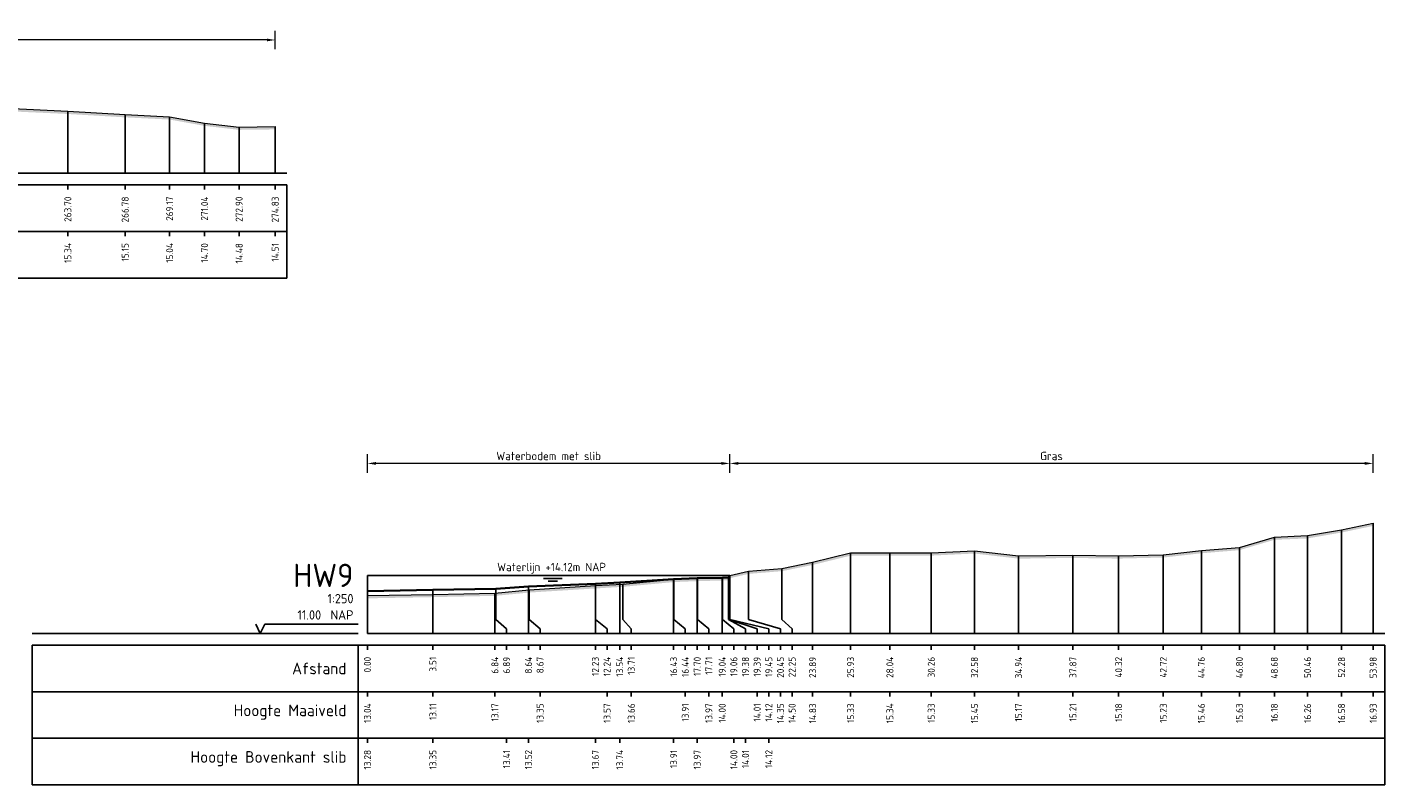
# Model space of a CAD drawing. Header units: metres. Extents: x 197882 to 206172, y 361908 to 364395.
# Tile 46 of 50: x 205914 to 205986, y 364210 to 364251. Entities that reach past the tile are written whole.
import ezdxf
from ezdxf.enums import TextEntityAlignment as Align

# ---------------------------------------------------------------- set-up
doc = ezdxf.new("R2010")
doc.units = ezdxf.units.M
doc.header["$PDMODE"] = 35
doc.header["$PDSIZE"] = 0.075
for name, color, linetype, lineweight in [('X-ME-AL-PROFIEL_BOVENKANT SLIB-GD', 42, 'Continuous', 35), ('X-ME-AL-PROFIEL_HUIDIG MAAIVELD-GD', 252, 'Continuous', 0), ('X-XX-AL-DETAIL1-M', 7, 'Continuous', 18), ('X-XX-AL-NAP-T18', 7, 'Continuous', 18)]:
    doc.layers.add(name, color=color, linetype=linetype, lineweight=lineweight)
doc.layers.add('X-ME-AL-PROFIEL_WATERLIJN-GD', color=150, linetype='Continuous')
doc.layers.add('X-ME-AL-PROFIELRASTER-S', color=7, linetype='Continuous')
doc.styles.add('NLCS-ISO', font='NLCS-ISO.ttf', dxfattribs={"height": 1.8})
doc.styles.add('NLCS-ISO-ANNOTATIEF-T18', font='NLCS-ISO.ttf', dxfattribs={"height": 1.8})
doc.styles.add('NLCS-ISO-ANNOTATIVE-T18', font='NLCS-ISO.ttf', dxfattribs={"height": 1.8})
doc.dimstyles.new('NLCS-ANNOTATIEF-T18-PIJL_L2_H0', dxfattribs={"dimtxt": 2.5, "dimasz": 1.8, "dimexe": 2, "dimexo": 2, "dimgap": 0.7, "dimtad": 1, "dimzin": 0, "dimdsep": 46, "dimtxsty": 'NLCS-ISO-ANNOTATIEF-T18', "dimcen": 0, "dimdle": 2, "dimclrd": 256, "dimclre": 256, "dimclrt": 10, "dimaunit": 2, "dimadec": 0, "dimazin": 0, "dimtfac": 1, "dimtdec": 3, "dimtofl": 0, "dimtmove": 0, "dimatfit": 3, "dimfxl": 2, "dimfxlon": 1, "dimtfillclr": 256, "dimtolj": 1, "dimtzin": 0, "dimlwd": -1, "dimlwe": -1, "dimarcsym": 0})

# ---------------------------------------------------------------- blocks, each defined once
blk = doc.blocks.new('SAL-PROFIELRASTER-D')
at = {"color": 0, "linetype": 'ByBlock', "lineweight": -2, "flags": 128}
for points in [[(-2, 0), (-72, 0)], [(-24, 2), (-23, 0), (-22, 2), (-2, 2)], [(-72, -12.5), (-72, -2.5)], [(0, -2.5), (-72, -2.5)], [(-2, -12.5), (-2, -2.5)], [(0, -12.5), (-72, -12.5)]]:
    blk.add_lwpolyline(points, dxfattribs=at)
at = {"color": 0, "linetype": 'ByBlock', "lineweight": -2, "style": 'NLCS-ISO-ANNOTATIVE-T18'}
blk.add_text('NAP', height=2, dxfattribs=at).set_placement((-3, 3), align=Align.RIGHT)
blk.add_text('Afstand', height=2.5, dxfattribs=at).set_placement((-4.5, -7.5), align=Align.MIDDLE_RIGHT)
for tag, height, p in [('PROFIELNR', 5, (-3, 10)), ('SCHAAL', 2, (-3, 6.5)), ('NAP', 2, (-9.94, 3))]:
    blk.add_attdef(tag, text='', height=height, dxfattribs=at).set_placement(p, align=Align.RIGHT)
blk = doc.blocks.new('SAL-PROFIELRASTER_BALK_EIND1-D')
at = {"color": 0, "linetype": 'ByBlock', "lineweight": -2}
blk.add_line((1, -12.5), (1, -2.5), dxfattribs=at)
at = {"color": 0, "linetype": 'ByBlock', "lineweight": -2, "flags": 128}
for points in [[(0, 0), (1, 0)], [(0, -2.5), (1, -2.5)], [(0, -12.5), (1, -12.5)]]:
    blk.add_lwpolyline(points, dxfattribs=at)
blk = doc.blocks.new('SAL-PROFIELRASTER_BALK-D')
at = {"color": 0, "linetype": 'ByBlock', "lineweight": -2}
for p, q in [((-72, -12.5), (-72, -2.5)), ((-2, -2.5), (-2, -12.5)), ((0, -12.5), (-72, -12.5))]:
    blk.add_line(p, q, dxfattribs=at)
at = {"color": 0, "linetype": 'ByBlock', "lineweight": -2, "style": 'NLCS-ISO-ANNOTATIVE-T18'}
for tag, height, p in [('TITEL1', 2.5, (-4.5, -6.5)), ('TITEL2', 1.5, (-4.5, -9.5))]:
    blk.add_attdef(tag, text='', height=height, dxfattribs=at).set_placement(p, align=Align.MIDDLE_RIGHT)
blk = doc.blocks.new('SAL-PROFIELRASTER_BALK_EIND2-D')
at = {"color": 0, "linetype": 'ByBlock', "lineweight": -2}
for p, q in [((1, -2.5), (1, -12.5)), ((1, -12.5), (0, -12.5))]:
    blk.add_line(p, q, dxfattribs=at)
blk = doc.blocks.new('SAL-PROFIELRASTER_BALK_DATA-D')
at = {"color": 0, "linetype": 'ByBlock', "lineweight": -2}
blk.add_lwpolyline([(0, -3.5), (0, -2.5)], dxfattribs=at)
at = {"color": 0, "linetype": 'ByBlock', "lineweight": -2, "style": 'NLCS-ISO-ANNOTATIVE-T18'}
blk.add_attdef('GETAL', text='', height=1.5, rotation=90, dxfattribs=at).set_placement((0.75, -5), align=Align.RIGHT)
blk = doc.blocks.new('SAL-PROFIELRASTER_AANHAAL-D')
at = {"color": 9, "linetype": 'ByBlock', "lineweight": -2, "flags": 128}
blk.add_lwpolyline([(0, 1), (0, 0)], dxfattribs=at)
blk = doc.blocks.new('SAL-PROFIELRASTER_AANHAAL_STAGGER-D')
at = {"color": 9, "linetype": 'ByBlock', "lineweight": -2, "flags": 128}
for points in [[(0, 0), (0, -0.25)], [(0, -0.25), (1, -0.75)], [(1, -0.75), (1, -1)]]:
    blk.add_lwpolyline(points, dxfattribs=at)
blk = doc.blocks.new('*D78')
at = {"layer": 'Defpoints', "color": 0, "transparency": 16777216}
for p in [(205931.769, 364227.142), (205951.218, 364221.129), (205931.769, 364218.007)]:
    blk.add_point(p, dxfattribs=at)
at = {"layer": 'X-XX-AL-DETAIL1-M', "transparency": 16777216}
for p, q in [((205931.769, 364226.642), (205931.769, 364227.642)), ((205951.218, 364226.642), (205951.218, 364227.642)), ((205950.768, 364227.142), (205932.219, 364227.142))]:
    blk.add_line(p, q, dxfattribs=at)
for points in [[(205932.219, 364227.217), (205932.219, 364227.067), (205931.769, 364227.142)], [(205950.768, 364227.217), (205950.768, 364227.067), (205951.218, 364227.142)]]:
    blk.add_solid(points, dxfattribs=at)
at = {"layer": 'X-XX-AL-DETAIL1-M', "color": 10, "transparency": 16777216, "insert": (205941.493, 364227.542), "char_height": 0.45, "attachment_point": 5, "style": 'NLCS-ISO-ANNOTATIEF-T18'}
blk.add_mtext('\\A1;Waterbodem met slib', dxfattribs=at)
blk = doc.blocks.new('*D79')
at = {"layer": 'Defpoints', "color": 0, "transparency": 16777216}
for p in [(205951.218, 364227.142), (205951.218, 364221.129), (205985.75, 364218.007)]:
    blk.add_point(p, dxfattribs=at)
at = {"layer": 'X-XX-AL-DETAIL1-M', "transparency": 16777216}
for p, q in [((205951.218, 364226.642), (205951.218, 364227.642)), ((205985.75, 364226.642), (205985.75, 364227.642)), ((205985.3, 364227.142), (205951.668, 364227.142))]:
    blk.add_line(p, q, dxfattribs=at)
for points in [[(205951.668, 364227.217), (205951.668, 364227.067), (205951.218, 364227.142)], [(205985.3, 364227.217), (205985.3, 364227.067), (205985.75, 364227.142)]]:
    blk.add_solid(points, dxfattribs=at)
at = {"layer": 'X-XX-AL-DETAIL1-M', "color": 10, "transparency": 16777216, "insert": (205968.484, 364227.542), "char_height": 0.45, "attachment_point": 5, "style": 'NLCS-ISO-ANNOTATIEF-T18'}
blk.add_mtext('\\A1;Gras', dxfattribs=at)
blk = doc.blocks.new('*D109')
at = {"layer": 'Defpoints', "color": 0, "transparency": 16777216}
for p in [(205651.984, 364249.88), (205651.984, 364242.722), (205926.819, 364242.722)]:
    blk.add_point(p, dxfattribs=at)
at = {"layer": 'X-XX-AL-DETAIL1-M', "transparency": 16777216}
for p, q in [((205651.984, 364249.38), (205651.984, 364250.38)), ((205926.819, 364249.38), (205926.819, 364250.38)), ((205926.369, 364249.88), (205652.434, 364249.88))]:
    blk.add_line(p, q, dxfattribs=at)
for points in [[(205652.434, 364249.955), (205652.434, 364249.805), (205651.984, 364249.88)], [(205926.369, 364249.955), (205926.369, 364249.805), (205926.819, 364249.88)]]:
    blk.add_solid(points, dxfattribs=at)
at = {"layer": 'X-XX-AL-DETAIL1-M', "color": 10, "transparency": 16777216, "insert": (205851.406, 364250.28), "char_height": 0.45, "attachment_point": 5, "style": 'NLCS-ISO-ANNOTATIEF-T18'}
blk.add_mtext('\\A1;Gras', dxfattribs=at)

msp = doc.modelspace()

# ---------------------------------------------------------------- hatches: boundary and pattern name
at = {"layer": 'X-ME-AL-PROFIEL_HUIDIG MAAIVELD-GD'}
h = msp.add_hatch(dxfattribs=at)
h.set_pattern_fill('AGR-MAAIVELD', color=256, scale=0.05, pattern_type=2)
h.set_pattern_definition([(45, (-135.8225, 65.68668), (-0.25000007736, 0.25000007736), []), (45, (-135.85823, 65.7224), (0, 0.50000015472), [0.3535535, -0.3535535]), (45, (-135.89394, 65.7581), (0, 0.50000015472), [0.3535535, -0.3535535]), (45, (-135.93015, 65.79432), (0, 0.50000015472), [0.3535535, -0.3535535]), (45, (-135.96537, 65.82954), (0, 0.50000015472), [0.3535535, -0.3535535]), (45, (-136.0011, 65.86525), (0, 0.50000015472), [0.3535535, -0.3535535]), (45, (-136.0368, 65.90097), (0, 0.50000015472), [0.3535535, -0.3535535]), (315, (-135.8225, 65.68668), (0.25000007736, 0.25000007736), []), (315, (-135.7868, 65.7224), (0.50000015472, -1e-16), [0.3535535, -0.3535535]), (315, (-135.7511, 65.7581), (0.50000015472, -1e-16), [0.3535535, -0.3535535]), (315, (-135.71487, 65.79432), (0.50000015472, -1e-16), [0.3535535, -0.3535535]), (315, (-135.67965, 65.82954), (0.50000015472, -1e-16), [0.3535535, -0.3535535]), (315, (-135.64394, 65.86525), (0.50000015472, -1e-16), [0.3535535, -0.3535535]), (315, (-135.60823, 65.90097), (0.50000015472, -1e-16), [0.3535535, -0.3535535])])
h.paths.add_polyline_path([(205926.819, 364245.227), (205926.819, 364245.077), (205924.88, 364245.054), (205923.025, 364245.269), (205921.151, 364245.607), (205918.763, 364245.725), (205915.689, 364245.907), (205912.356, 364246.06), (205909.274, 364246.085), (205906.091, 364246.065), (205902.908, 364246.039), (205899.805, 364246.05), (205896.329, 364246.044), (205892.571, 364246.019), (205888.985, 364246.024), (205885.49, 364245.984), (205882.279, 364245.987), (205879.025, 364245.923), (205875.899, 364245.957), (205872.179, 364245.945), (205869.08, 364245.939), (205865.659, 364245.975), (205861.943, 364245.978), (205858.616, 364245.993), (205855.433, 364245.985), (205851.864, 364246.011), (205848.236, 364246.033), (205844.289, 364246.051), (205840.398, 364246.1), (205836.754, 364246.124), (205833.023, 364246.103), (205829.45, 364246.145), (205825.525, 364246.121), (205821.573, 364246.168), (205818.132, 364246.174), (205814.977, 364246.148), (205810.984, 364246.19), (205807.023, 364246.167), (205803.266, 364246.172), (205800.151, 364246.209), (205796.617, 364246.19), (205793.326, 364246.208), (205790.078, 364246.197), (205786.343, 364246.213), (205782.108, 364246.2), (205778.924, 364246.213), (205775.252, 364246.198), (205771.59, 364246.182), (205767.685, 364246.221), (205763.798, 364246.195), (205759.865, 364246.207), (205756.151, 364246.212), (205752.316, 364246.221), (205748.801, 364246.202), (205745.261, 364246.172), (205741.509, 364246.178), (205737.554, 364246.19), (205733.504, 364246.214), (205729.63, 364246.224), (205725.85, 364246.204), (205721.769, 364246.231), (205717.738, 364246.236), (205713.808, 364246.226), (205709.899, 364246.219), (205706.413, 364246.205), (205702.769, 364246.208), (205698.948, 364246.225), (205695.021, 364246.211), (205691.197, 364246.217), (205687.127, 364246.194), (205683.413, 364246.161), (205679.599, 364246.168), (205676.288, 364246.175), (205673.155, 364246.204), (205669.215, 364246.299), (205665.896, 364246.326), (205661.909, 364246.441), (205658.305, 364246.162), (205654.534, 364245.808), (205651.984, 364245.659), (205651.984, 364245.809), (205654.534, 364245.958), (205658.305, 364246.312), (205661.909, 364246.591), (205665.896, 364246.476), (205669.215, 364246.449), (205673.155, 364246.354), (205676.288, 364246.325), (205679.599, 364246.318), (205683.413, 364246.311), (205687.127, 364246.344), (205691.197, 364246.367), (205695.021, 364246.361), (205698.948, 364246.375), (205702.769, 364246.358), (205706.413, 364246.355), (205709.899, 364246.369), (205713.808, 364246.376), (205717.738, 364246.386), (205721.769, 364246.381), (205725.85, 364246.354), (205729.63, 364246.374), (205733.504, 364246.364), (205737.554, 364246.34), (205741.509, 364246.328), (205745.261, 364246.322), (205748.801, 364246.352), (205752.316, 364246.371), (205756.151, 364246.362), (205759.865, 364246.357), (205763.798, 364246.345), (205767.685, 364246.371), (205771.59, 364246.332), (205775.252, 364246.348), (205778.924, 364246.363), (205782.108, 364246.35), (205786.343, 364246.363), (205790.078, 364246.347), (205793.326, 364246.358), (205796.617, 364246.34), (205800.151, 364246.359), (205803.266, 364246.322), (205807.023, 364246.317), (205810.984, 364246.34), (205814.977, 364246.298), (205818.132, 364246.324), (205821.573, 364246.318), (205825.525, 364246.271), (205829.45, 364246.295), (205833.023, 364246.253), (205836.754, 364246.274), (205840.398, 364246.25), (205844.289, 364246.201), (205848.236, 364246.183), (205851.864, 364246.161), (205855.433, 364246.135), (205858.616, 364246.143), (205861.943, 364246.128), (205865.659, 364246.125), (205869.08, 364246.089), (205872.179, 364246.095), (205875.899, 364246.107), (205879.025, 364246.073), (205882.279, 364246.137), (205885.49, 364246.134), (205888.985, 364246.174), (205892.571, 364246.169), (205896.329, 364246.194), (205899.805, 364246.2), (205902.908, 364246.189), (205906.091, 364246.215), (205909.274, 364246.235), (205912.356, 364246.21), (205915.689, 364246.057), (205918.763, 364245.875), (205921.151, 364245.757), (205923.025, 364245.419), (205924.88, 364245.204)])
h = msp.add_hatch(dxfattribs=at)
h.set_pattern_fill('AGR-MAAIVELD', color=256, scale=0.05, pattern_type=2)
h.set_pattern_definition([(45, (134.1676, 163.2253), (-0.25000007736, 0.25000007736), []), (45, (134.13188, 163.261), (0, 0.50000015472), [0.3535535, -0.3535535]), (45, (134.09617, 163.29673), (0, 0.50000015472), [0.3535535, -0.3535535]), (45, (134.05995, 163.33295), (0, 0.50000015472), [0.3535535, -0.3535535]), (45, (134.02474, 163.36816), (0, 0.50000015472), [0.3535535, -0.3535535]), (45, (133.98902, 163.40387), (0, 0.50000015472), [0.3535535, -0.3535535]), (45, (133.9533, 163.4396), (0, 0.50000015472), [0.3535535, -0.3535535]), (315, (134.1676, 163.2253), (0.25000007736, 0.25000007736), []), (315, (134.2033, 163.261), (0.50000015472, -1e-16), [0.3535535, -0.3535535]), (315, (134.23902, 163.29673), (0.50000015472, -1e-16), [0.3535535, -0.3535535]), (315, (134.27524, 163.33295), (0.50000015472, -1e-16), [0.3535535, -0.3535535]), (315, (134.31045, 163.36816), (0.50000015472, -1e-16), [0.3535535, -0.3535535]), (315, (134.34617, 163.40387), (0.50000015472, -1e-16), [0.3535535, -0.3535535]), (315, (134.38188, 163.4396), (0.50000015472, -1e-16), [0.3535535, -0.3535535])])
h.paths.add_polyline_path([(205985.75, 364223.937), (205984.053, 364223.583), (205982.227, 364223.264), (205980.445, 364223.191), (205978.57, 364222.635), (205976.526, 364222.467), (205974.486, 364222.239), (205972.088, 364222.182), (205969.635, 364222.217), (205966.712, 364222.179), (205964.352, 364222.454), (205962.031, 364222.341), (205959.81, 364222.346), (205957.702, 364222.34), (205955.663, 364221.841), (205954.016, 364221.507), (205952.222, 364221.361), (205951.218, 364221.129), (205951.161, 364221.014), (205950.81, 364221.004), (205949.483, 364220.972), (205948.212, 364220.921), (205945.482, 364220.667), (205944.005, 364220.579), (205940.443, 364220.357), (205938.611, 364220.181), (205935.282, 364220.113), (205931.769, 364220.047), (205931.769, 364219.897), (205935.282, 364219.963), (205938.611, 364220.031), (205940.443, 364220.207), (205944.005, 364220.429), (205945.482, 364220.517), (205948.212, 364220.771), (205949.483, 364220.822), (205950.81, 364220.854), (205951.161, 364220.864), (205951.218, 364220.979), (205952.222, 364221.211), (205954.016, 364221.357), (205955.663, 364221.691), (205957.702, 364222.19), (205959.81, 364222.196), (205962.031, 364222.191), (205964.352, 364222.304), (205966.712, 364222.029), (205969.635, 364222.067), (205972.088, 364222.032), (205974.486, 364222.089), (205976.526, 364222.317), (205978.57, 364222.485), (205980.445, 364223.041), (205982.227, 364223.114), (205984.053, 364223.433), (205985.75, 364223.787)])

# ---------------------------------------------------------------- linework, layer by layer
at = {"layer": 'X-ME-AL-PROFIEL_BOVENKANT SLIB-GD'}
msp.add_lwpolyline([(205931.769, 364220.287), (205935.282, 364220.353), (205938.657, 364220.414), (205940.409, 364220.527), (205944.002, 364220.674), (205945.306, 364220.747), (205948.204, 364220.921), (205949.469, 364220.974), (205950.826, 364221.007), (205951.149, 364221.015), (205951.218, 364221.129)], dxfattribs=at)
at = {"layer": 'X-ME-AL-PROFIEL_HUIDIG MAAIVELD-GD'}
for points in [[(205912.356, 364246.21), (205915.689, 364246.057), (205918.763, 364245.875), (205921.151, 364245.757), (205923.025, 364245.419), (205924.88, 364245.204), (205926.819, 364245.227)], [(205931.769, 364220.047), (205935.282, 364220.113), (205938.611, 364220.181), (205940.443, 364220.357), (205944.005, 364220.579), (205945.482, 364220.667), (205948.212, 364220.921), (205949.483, 364220.972), (205950.81, 364221.004), (205951.161, 364221.014), (205951.218, 364221.129), (205952.222, 364221.361), (205954.016, 364221.507), (205955.663, 364221.841), (205957.702, 364222.34), (205959.81, 364222.346), (205962.031, 364222.341), (205964.352, 364222.454), (205966.712, 364222.179), (205969.635, 364222.217), (205972.088, 364222.182), (205974.486, 364222.239), (205976.526, 364222.467), (205978.57, 364222.635), (205980.445, 364223.191), (205982.227, 364223.264), (205984.053, 364223.583), (205985.75, 364223.937)]]:
    msp.add_lwpolyline(points, dxfattribs=at)
at = {"layer": 'X-ME-AL-PROFIEL_WATERLIJN-GD'}
for points in [[(205931.769, 364221.13), (205951.218, 364221.129)], [(205941.219, 364220.967), (205942.219, 364220.967)], [(205941.461, 364220.822), (205941.961, 364220.822)]]:
    msp.add_lwpolyline(points, dxfattribs=at)

# ---------------------------------------------------------------- block references
at = {"layer": 'X-ME-AL-PROFIELRASTER-S'}
for p, yscale in [((205915.689, 364242.722), 3.335000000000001), ((205918.763, 364242.722), 3.153), ((205921.151, 364242.722), 3.035), ((205923.025, 364242.722), 2.696999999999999), ((205924.88, 364242.722), 2.481999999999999), ((205926.819, 364242.722), 2.505000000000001), ((205985.75, 364218.007), 5.93), ((205980.445, 364218.007), 5.184000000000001), ((205982.227, 364218.007), 5.257000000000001), ((205984.053, 364218.007), 5.576000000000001), ((205957.702, 364218.007), 4.333), ((205959.81, 364218.007), 4.339), ((205962.031, 364218.007), 4.334), ((205964.352, 364218.007), 4.446999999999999), ((205976.526, 364218.007), 4.460000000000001), ((205978.57, 364218.007), 4.628), ((205955.663, 364218.007), 3.834), ((205966.712, 364218.007), 4.172000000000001), ((205969.635, 364218.007), 4.210000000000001), ((205972.088, 364218.007), 4.175000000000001), ((205974.486, 364218.007), 4.231999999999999), ((205931.769, 364218.007), 3.122999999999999), ((205948.204, 364218.007), 2.914), ((205948.212, 364219.007), 1.914), ((205949.469, 364218.007), 2.967000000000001), ((205949.483, 364219.007), 1.965), ((205950.81, 364218.007), 2.997), ((205950.826, 364219.007), 2), ((205951.149, 364219.007), 2.007999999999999), ((205951.161, 364219.007), 2.007), ((205951.218, 364219.007), 2.122), ((205951.218, 364219.007), 2.122), ((205951.218, 364219.007), 2.122), ((205951.218, 364219.007), 2.122), ((205952.222, 364219.007), 2.353999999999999), ((205954.016, 364219.007), 2.5), ((205938.611, 364218.007), 2.173999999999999), ((205938.657, 364219.007), 1.407), ((205940.409, 364218.007), 2.52), ((205940.443, 364219.007), 1.35), ((205944.002, 364218.007), 2.667), ((205944.005, 364219.007), 1.571999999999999), ((205945.306, 364218.007), 2.74), ((205945.482, 364219.007), 1.66)]:
    msp.add_blockref('SAL-PROFIELRASTER_AANHAAL-D', p, dxfattribs=dict(at, yscale=yscale))
for name, p, xscale, yscale, zscale in [('SAL-PROFIELRASTER_BALK_EIND1-D', (205651.984, 364242.722), 275.4599491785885, 0.25, 275.4599491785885), ('SAL-PROFIELRASTER_BALK_EIND2-D', (205651.984, 364240.222), 275.4599491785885, 0.25, 275.4599491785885), ('SAL-PROFIELRASTER_AANHAAL-D', (205935.282, 364218.007), 1.11396011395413, 2.345999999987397, 1.11396011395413), ('SAL-PROFIELRASTER_BALK_EIND1-D', (205931.769, 364218.007), 54.60634763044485, 0.25, 54.60634763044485), ('SAL-PROFIELRASTER_BALK_EIND2-D', (205931.769, 364215.507), 54.60634763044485, 0.25, 54.60634763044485), ('SAL-PROFIELRASTER_BALK_EIND2-D', (205931.769, 364213.007), 54.60634763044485, 0.25, 54.60634763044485)]:
    msp.add_blockref(name, p, dxfattribs=dict(at, xscale=xscale, yscale=yscale, zscale=zscale))
at = {"layer": 'X-ME-AL-PROFIELRASTER-S', "xscale": 0.25, "yscale": 0.25, "zscale": 0.25}
for name, p, values in [('SAL-PROFIELRASTER_BALK_DATA-D', (205915.689, 364242.722), {'GETAL': '263.70'}), ('SAL-PROFIELRASTER_BALK_DATA-D', (205918.763, 364242.722), {'GETAL': '266.78'}), ('SAL-PROFIELRASTER_BALK_DATA-D', (205921.151, 364242.722), {'GETAL': '269.17'}), ('SAL-PROFIELRASTER_BALK_DATA-D', (205923.025, 364242.722), {'GETAL': '271.04'}), ('SAL-PROFIELRASTER_BALK_DATA-D', (205924.88, 364242.722), {'GETAL': '272.90'}), ('SAL-PROFIELRASTER_BALK_DATA-D', (205926.819, 364242.722), {'GETAL': '274.83'}), ('SAL-PROFIELRASTER_BALK_DATA-D', (205915.689, 364240.222), {'GETAL': '15.34'}), ('SAL-PROFIELRASTER_BALK_DATA-D', (205918.763, 364240.222), {'GETAL': '15.15'}), ('SAL-PROFIELRASTER_BALK_DATA-D', (205921.151, 364240.222), {'GETAL': '15.04'}), ('SAL-PROFIELRASTER_BALK_DATA-D', (205923.025, 364240.222), {'GETAL': '14.70'}), ('SAL-PROFIELRASTER_BALK_DATA-D', (205924.88, 364240.222), {'GETAL': '14.48'}), ('SAL-PROFIELRASTER_BALK_DATA-D', (205926.819, 364240.222), {'GETAL': '14.51'}), ('SAL-PROFIELRASTER-D', (205931.769, 364218.007), {'PROFIELNR': 'HW9', 'SCHAAL': '1:250', 'NAP': '11.00'}), ('SAL-PROFIELRASTER_BALK_DATA-D', (205931.769, 364218.007), {'GETAL': '0.00'}), ('SAL-PROFIELRASTER_BALK_DATA-D', (205935.282, 364218.007), {'GETAL': '3.51'}), ('SAL-PROFIELRASTER_BALK_DATA-D', (205938.611, 364218.007), {'GETAL': '6.84'}), ('SAL-PROFIELRASTER_BALK_DATA-D', (205939.236, 364218.007), {'GETAL': '6.89'}), ('SAL-PROFIELRASTER_BALK_DATA-D', (205940.409, 364218.007), {'GETAL': '8.64'}), ('SAL-PROFIELRASTER_BALK_DATA-D', (205941.034, 364218.007), {'GETAL': '8.67'}), ('SAL-PROFIELRASTER_BALK_DATA-D', (205944.002, 364218.007), {'GETAL': '12.23'}), ('SAL-PROFIELRASTER_BALK_DATA-D', (205944.627, 364218.007), {'GETAL': '12.24'}), ('SAL-PROFIELRASTER_BALK_DATA-D', (205945.306, 364218.007), {'GETAL': '13.54'}), ('SAL-PROFIELRASTER_BALK_DATA-D', (205945.931, 364218.007), {'GETAL': '13.71'}), ('SAL-PROFIELRASTER_BALK_DATA-D', (205948.204, 364218.007), {'GETAL': '16.43'}), ('SAL-PROFIELRASTER_BALK_DATA-D', (205948.829, 364218.007), {'GETAL': '16.44'}), ('SAL-PROFIELRASTER_BALK_DATA-D', (205949.469, 364218.007), {'GETAL': '17.70'}), ('SAL-PROFIELRASTER_BALK_DATA-D', (205950.094, 364218.007), {'GETAL': '17.71'}), ('SAL-PROFIELRASTER_BALK_DATA-D', (205950.81, 364218.007), {'GETAL': '19.04'}), ('SAL-PROFIELRASTER_BALK_DATA-D', (205951.435, 364218.007), {'GETAL': '19.06'}), ('SAL-PROFIELRASTER_BALK_DATA-D', (205952.06, 364218.007), {'GETAL': '19.38'}), ('SAL-PROFIELRASTER_BALK_DATA-D', (205952.685, 364218.007), {'GETAL': '19.39'}), ('SAL-PROFIELRASTER_BALK_DATA-D', (205953.31, 364218.007), {'GETAL': '19.45'}), ('SAL-PROFIELRASTER_BALK_DATA-D', (205953.31, 364218.007), {'GETAL': '19.45'}), ('SAL-PROFIELRASTER_BALK_DATA-D', (205953.31, 364218.007), {'GETAL': '19.45'}), ('SAL-PROFIELRASTER_BALK_DATA-D', (205953.31, 364218.007), {'GETAL': '19.45'}), ('SAL-PROFIELRASTER_BALK_DATA-D', (205953.935, 364218.007), {'GETAL': '20.45'}), ('SAL-PROFIELRASTER_BALK_DATA-D', (205954.56, 364218.007), {'GETAL': '22.25'}), ('SAL-PROFIELRASTER_BALK_DATA-D', (205955.663, 364218.007), {'GETAL': '23.89'}), ('SAL-PROFIELRASTER_BALK_DATA-D', (205957.702, 364218.007), {'GETAL': '25.93'}), ('SAL-PROFIELRASTER_BALK_DATA-D', (205959.81, 364218.007), {'GETAL': '28.04'}), ('SAL-PROFIELRASTER_BALK_DATA-D', (205962.031, 364218.007), {'GETAL': '30.26'}), ('SAL-PROFIELRASTER_BALK_DATA-D', (205964.352, 364218.007), {'GETAL': '32.58'}), ('SAL-PROFIELRASTER_BALK_DATA-D', (205966.712, 364218.007), {'GETAL': '34.94'}), ('SAL-PROFIELRASTER_BALK_DATA-D', (205969.635, 364218.007), {'GETAL': '37.87'}), ('SAL-PROFIELRASTER_BALK_DATA-D', (205972.088, 364218.007), {'GETAL': '40.32'}), ('SAL-PROFIELRASTER_BALK_DATA-D', (205974.486, 364218.007), {'GETAL': '42.72'}), ('SAL-PROFIELRASTER_BALK_DATA-D', (205976.526, 364218.007), {'GETAL': '44.76'}), ('SAL-PROFIELRASTER_BALK_DATA-D', (205978.57, 364218.007), {'GETAL': '46.80'}), ('SAL-PROFIELRASTER_BALK_DATA-D', (205980.445, 364218.007), {'GETAL': '48.68'}), ('SAL-PROFIELRASTER_BALK_DATA-D', (205982.227, 364218.007), {'GETAL': '50.46'}), ('SAL-PROFIELRASTER_BALK_DATA-D', (205984.053, 364218.007), {'GETAL': '52.28'}), ('SAL-PROFIELRASTER_BALK_DATA-D', (205985.75, 364218.007), {'GETAL': '53.98'}), ('SAL-PROFIELRASTER_BALK-D', (205931.769, 364215.507), {'TITEL1': 'Hoogte Maaiveld'}), ('SAL-PROFIELRASTER_BALK_DATA-D', (205931.769, 364215.507), {'GETAL': '13.04'}), ('SAL-PROFIELRASTER_BALK_DATA-D', (205935.282, 364215.507), {'GETAL': '13.11'}), ('SAL-PROFIELRASTER_BALK_DATA-D', (205938.611, 364215.507), {'GETAL': '13.17'}), ('SAL-PROFIELRASTER_BALK_DATA-D', (205941.034, 364215.507), {'GETAL': '13.35'}), ('SAL-PROFIELRASTER_BALK_DATA-D', (205944.627, 364215.507), {'GETAL': '13.57'}), ('SAL-PROFIELRASTER_BALK_DATA-D', (205945.931, 364215.507), {'GETAL': '13.66'}), ('SAL-PROFIELRASTER_BALK_DATA-D', (205948.829, 364215.507), {'GETAL': '13.91'}), ('SAL-PROFIELRASTER_BALK_DATA-D', (205950.094, 364215.507), {'GETAL': '13.97'}), ('SAL-PROFIELRASTER_BALK_DATA-D', (205950.81, 364215.507), {'GETAL': '14.00'}), ('SAL-PROFIELRASTER_BALK_DATA-D', (205952.685, 364215.507), {'GETAL': '14.01'}), ('SAL-PROFIELRASTER_BALK_DATA-D', (205953.31, 364215.507), {'GETAL': '14.12'}), ('SAL-PROFIELRASTER_BALK_DATA-D', (205953.935, 364215.507), {'GETAL': '14.35'}), ('SAL-PROFIELRASTER_BALK_DATA-D', (205954.56, 364215.507), {'GETAL': '14.50'}), ('SAL-PROFIELRASTER_BALK_DATA-D', (205955.663, 364215.507), {'GETAL': '14.83'}), ('SAL-PROFIELRASTER_BALK_DATA-D', (205957.702, 364215.507), {'GETAL': '15.33'}), ('SAL-PROFIELRASTER_BALK_DATA-D', (205959.81, 364215.507), {'GETAL': '15.34'}), ('SAL-PROFIELRASTER_BALK_DATA-D', (205962.031, 364215.507), {'GETAL': '15.33'}), ('SAL-PROFIELRASTER_BALK_DATA-D', (205964.352, 364215.507), {'GETAL': '15.45'}), ('SAL-PROFIELRASTER_BALK_DATA-D', (205966.712, 364215.507), {'GETAL': '15.17'}), ('SAL-PROFIELRASTER_BALK_DATA-D', (205969.635, 364215.507), {'GETAL': '15.21'}), ('SAL-PROFIELRASTER_BALK_DATA-D', (205972.088, 364215.507), {'GETAL': '15.18'}), ('SAL-PROFIELRASTER_BALK_DATA-D', (205974.486, 364215.507), {'GETAL': '15.23'}), ('SAL-PROFIELRASTER_BALK_DATA-D', (205976.526, 364215.507), {'GETAL': '15.46'}), ('SAL-PROFIELRASTER_BALK_DATA-D', (205978.57, 364215.507), {'GETAL': '15.63'}), ('SAL-PROFIELRASTER_BALK_DATA-D', (205980.445, 364215.507), {'GETAL': '16.18'}), ('SAL-PROFIELRASTER_BALK_DATA-D', (205982.227, 364215.507), {'GETAL': '16.26'}), ('SAL-PROFIELRASTER_BALK_DATA-D', (205984.053, 364215.507), {'GETAL': '16.58'}), ('SAL-PROFIELRASTER_BALK_DATA-D', (205985.75, 364215.507), {'GETAL': '16.93'}), ('SAL-PROFIELRASTER_BALK-D', (205931.769, 364213.007), {'TITEL1': 'Hoogte Bovenkant slib'}), ('SAL-PROFIELRASTER_BALK_DATA-D', (205931.769, 364213.007), {'GETAL': '13.28'}), ('SAL-PROFIELRASTER_BALK_DATA-D', (205935.282, 364213.007), {'GETAL': '13.35'}), ('SAL-PROFIELRASTER_BALK_DATA-D', (205939.236, 364213.007), {'GETAL': '13.41'}), ('SAL-PROFIELRASTER_BALK_DATA-D', (205940.409, 364213.007), {'GETAL': '13.52'}), ('SAL-PROFIELRASTER_BALK_DATA-D', (205944.002, 364213.007), {'GETAL': '13.67'}), ('SAL-PROFIELRASTER_BALK_DATA-D', (205945.306, 364213.007), {'GETAL': '13.74'}), ('SAL-PROFIELRASTER_BALK_DATA-D', (205948.204, 364213.007), {'GETAL': '13.91'}), ('SAL-PROFIELRASTER_BALK_DATA-D', (205949.469, 364213.007), {'GETAL': '13.97'}), ('SAL-PROFIELRASTER_BALK_DATA-D', (205951.435, 364213.007), {'GETAL': '14.00'}), ('SAL-PROFIELRASTER_BALK_DATA-D', (205952.06, 364213.007), {'GETAL': '14.01'}), ('SAL-PROFIELRASTER_BALK_DATA-D', (205953.31, 364213.007), {'GETAL': '14.12'})]:
    msp.add_blockref(name, p, dxfattribs=at).add_auto_attribs(values)
at = {"layer": 'X-ME-AL-PROFIELRASTER-S'}
for p, xscale, zscale in [((205938.657, 364219.007), 0.5783575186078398, 0.5783575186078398), ((205940.443, 364219.007), 0.5909762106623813, 0.5909762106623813), ((205944.005, 364219.007), 0.6223565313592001, 0.6223565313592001), ((205945.482, 364219.007), 0.4490246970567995, 0.4490246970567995), ((205948.212, 364219.007), 0.6174613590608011, 0.6174613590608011), ((205949.483, 364219.007), 0.6112389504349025, 0.6112389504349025), ((205950.826, 364219.007), 0.6091682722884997, 0.6091682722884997), ((205951.149, 364219.007), 0.9112466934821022, 0.9112466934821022), ((205951.161, 364219.007), 1.524276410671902, 1.524276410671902), ((205951.218, 364219.007), 2.0928112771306, 2.0928112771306), ((205951.218, 364219.007), 2.0928112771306, 2.0928112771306), ((205951.218, 364219.007), 2.0928112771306, 2.0928112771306), ((205951.218, 364219.007), 2.0928112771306, 2.0928112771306), ((205952.222, 364219.007), 1.713453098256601, 1.713453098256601), ((205954.016, 364219.007), 0.5444131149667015, 0.5444131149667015)]:
    msp.add_blockref('SAL-PROFIELRASTER_AANHAAL_STAGGER-D', p, dxfattribs=dict(at, xscale=xscale, zscale=zscale))

# ---------------------------------------------------------------- texts
at = {"layer": 'X-XX-AL-NAP-T18', "color": 10, "insert": (205938.73, 364221.219), "char_height": 0.45, "width": 15.43377, "attachment_point": 7, "style": 'NLCS-ISO'}
msp.add_mtext('Waterlijn +14.12m NAP', dxfattribs=at)

# ---------------------------------------------------------------- dimensions: what is measured, and where the dimension line sits
at = {"layer": 'X-XX-AL-DETAIL1-M'}
for base, p1, p2, text, picture, middle in [((205651.984, 364249.88), (205926.819, 364242.722), (205651.984, 364242.722), 'Gras', '*D109', (205851.406, 364249.88)), ((205931.769, 364227.142), (205951.218, 364221.129), (205931.769, 364218.007), 'Waterbodem met slib', '*D78', (205941.493, 364227.142)), ((205951.218, 364227.142), (205985.75, 364218.007), (205951.218, 364221.129), 'Gras', '*D79', (205968.484, 364227.142))]:
    dim = msp.add_linear_dim(base=base, p1=p1, p2=p2, text=text, dimstyle='NLCS-ANNOTATIEF-T18-PIJL_L2_H0', dxfattribs=at)
    dim.commit()
    dim.dimension.update_dxf_attribs({"geometry": picture, "text_midpoint": middle, "dimtype": 160})

doc.saveas('drawing.dxf')
